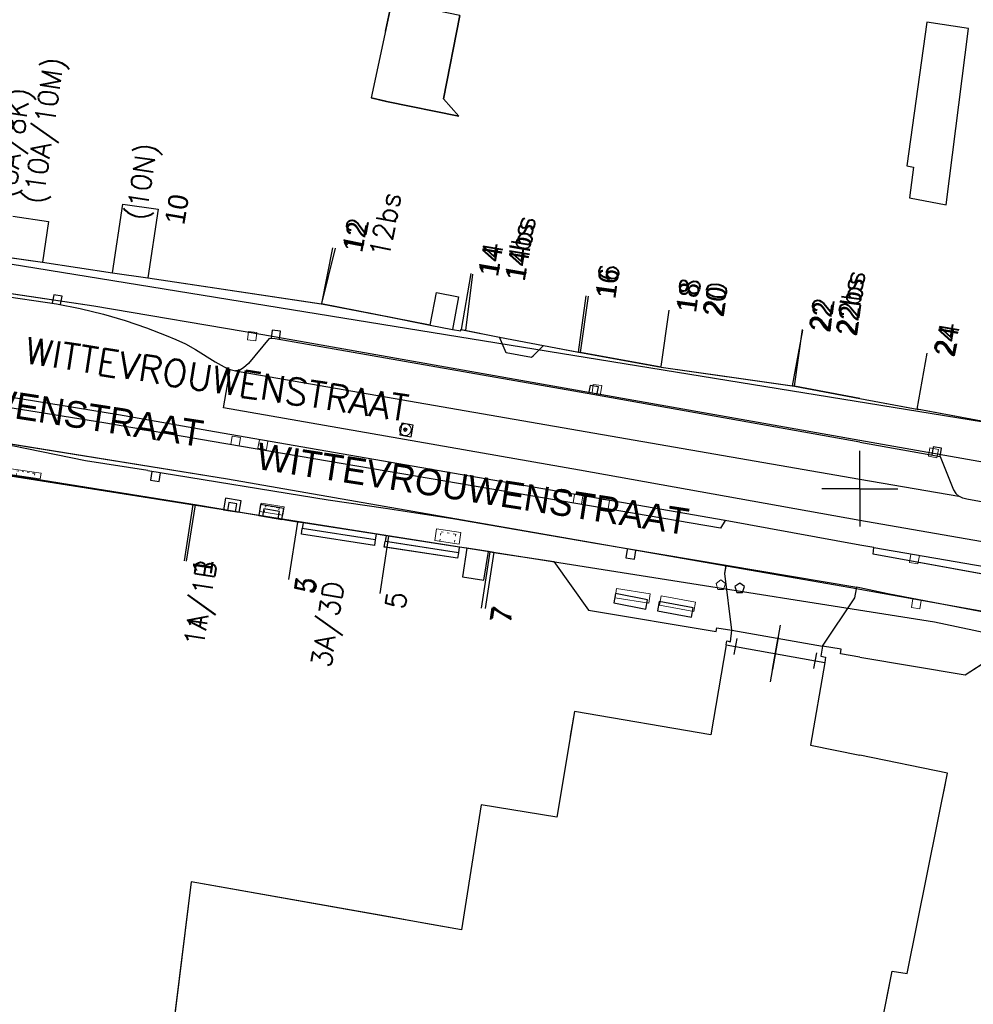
# Model space of a CAD drawing. Header units: millimetres. Extents: x 135944 to 142000, y 454200 to 456692.
# Tile 114 of 153: x 136956 to 137006, y 456323 to 456375. Entities that reach past the tile are written whole.
import ezdxf
from ezdxf.enums import TextEntityAlignment as Align

# ---------------------------------------------------------------- set-up
doc = ezdxf.new("R2010")
doc.units = ezdxf.units.MM
doc.linetypes.add('TotaalGBKN2013X$0$GBKN binnenstad 2009$0$DOT', pattern=[0.25, 0, -0.25])
for name, color, linetype in [('TotaalGBKN2013_Bistad', 251, 'Continuous'), ('TotaalGBKN2013X$0$Contouren', 251, 'Continuous'), ('TotaalGBKN2013X$0$DELETE-LEVEL', 251, 'Continuous'), ('TotaalGBKN2013X$0$GBKN binnenstad 2009$0$OBJECTEN__', 251, 'Continuous'), ('TotaalGBKN2013X$0$GBKN binnenstad 2009$0$OBJECTEN___', 251, 'Continuous'), ('TotaalGBKN2013X$0$GBKN binnenstad 2009$0$OBJECTEN____', 251, 'Continuous'), ('TotaalGBKN2013X$0$GBKN binnenstad 2009$0$VERH_OVERIG INBR', 251, 'Continuous'), ('TotaalGBKN2013X$0$Xref', 251, 'Continuous')]:
    doc.layers.add(name, color=color, linetype=linetype)
doc.styles.add('TotaalGBKN2013X$0$GBKN binnenstad 2009$0$Standard', font='txt')
doc.styles.add('TotaalGBKN2013X$0$GBKN binnenstad 2009$0$TXT', font='txt.shx')
doc.styles.add('TotaalGBKN2013X$0$TXT', font='txt.shx')

# ---------------------------------------------------------------- blocks, each defined once
blk = doc.blocks.new('TotaalGBKN2013X$0$GBKN binnenstad 2009$0$CEL529')
at = {"layer": 'TotaalGBKN2013X$0$GBKN binnenstad 2009$0$VERH_OVERIG INBR', "linetype": 'Continuous', "lineweight": 0}
for p, q in [((0.5, -0.2), (0.5, 0.2)), ((0, -0.1), (0, 0.1)), ((0, 0), (1, 0)), ((1, -0.1), (1, 0.1))]:
    blk.add_line(p, q, dxfattribs=at)
blk = doc.blocks.new('TotaalGBKN2013X$0$GBKN binnenstad 2009$0$CEL532')
at = {"layer": 'TotaalGBKN2013X$0$GBKN binnenstad 2009$0$OBJECTEN___', "linetype": 'Continuous', "lineweight": 0}
blk.add_lwpolyline([(0, -1), (1, -1), (1, 0), (0, 0), (0, -1)], dxfattribs=at)
at = {"layer": 'TotaalGBKN2013X$0$GBKN binnenstad 2009$0$OBJECTEN___', "linetype": 'TotaalGBKN2013X$0$GBKN binnenstad 2009$0$DOT', "lineweight": 0}
blk.add_lwpolyline([(0.2, -1), (0.2, -0.2), (0.8, -0.2), (0.8, -1)], dxfattribs=at)
blk = doc.blocks.new('TotaalGBKN2013X$0$GBKN binnenstad 2009$0$CEL515')
at = {"layer": 'TotaalGBKN2013X$0$GBKN binnenstad 2009$0$OBJECTEN____', "linetype": 'Continuous', "lineweight": 0}
blk.add_lwpolyline([(-1, 0), (0, 0), (0, 0.5), (-1, 0.5), (-1, 0)], dxfattribs=at)
blk = doc.blocks.new('TotaalGBKN2013X$0$GBKN binnenstad 2009$0$W')
at = {"layer": 'TotaalGBKN2013X$0$GBKN binnenstad 2009$0$OBJECTEN__', "linetype": 'Continuous', "lineweight": 0}
blk.add_lwpolyline([(-0.225, 0.225), (-0.225, -0.225), (0.225, -0.225), (0.225, 0.225), (-0.225, 0.225)], dxfattribs=at)
blk = doc.blocks.new('TotaalGBKN2013X$0$GBKN binnenstad 2009$0$X')
at = {"layer": 'TotaalGBKN2013X$0$GBKN binnenstad 2009$0$OBJECTEN__', "linetype": 'Continuous', "lineweight": 0}
blk.add_lwpolyline([(0.225, -0.25), (0.224, 0.2), (-0.225, 0.2), (-0.226, -0.25)], dxfattribs=at)
blk = doc.blocks.new('TotaalGBKN2013X$0$GBKN binnenstad 2009$0$K')
at = {"layer": 'TotaalGBKN2013X$0$GBKN binnenstad 2009$0$OBJECTEN__', "linetype": 'Continuous', "lineweight": 0}
blk.add_lwpolyline([(-0.146, -0.25), (0.147, -0.25), (0.25, 0.069), (0, 0.25), (-0.25, 0.068), (-0.146, -0.25)], dxfattribs=at)
blk = doc.blocks.new('TotaalGBKN2013X$0$GBKN binnenstad 2009$0$V')
at = {"layer": 'TotaalGBKN2013X$0$GBKN binnenstad 2009$0$OBJECTEN__', "linetype": 'Continuous', "lineweight": 0}
for radius in [0.31, 0.095, 0.035, 0.0224]:
    blk.add_circle((0, 0), radius, dxfattribs=at)
blk = doc.blocks.new('TotaalGBKN2013X$0$GBKN binnenstad 2009')
at = {"layer": 'TotaalGBKN2013_Bistad'}
for p, q in [((136975000, 456374107.2), (136975337, 456375665)), ((136978912, 456374932), (136978059, 456370548)), ((137003536, 456374581), (137002477, 456367012)), ((137005719, 456374248), (137003536, 456374581)), ((137005719, 456374248), (137003536, 456374581)), ((137004553, 456364963), (137005719, 456374248)), ((137004553, 456364963), (137005719, 456374248)), ((136975000, 456370420), (136974240, 456370594)), ((136975000, 456370420), (136974240, 456370594)), ((136975061, 456370406), (136975000, 456370420)), ((136978869, 456369627), (136975061, 456370406)), ((136978059, 456370548), (136978869, 456369627)), ((137002477, 456367012), (137002826, 456366942)), ((137002826, 456366942), (137002611, 456365328)), ((136960616, 456361381), (136961156, 456364997)), ((136960616, 456361381), (136961156, 456364997)), ((136961156, 456364997), (136963010, 456364723)), ((136961156, 456364997), (136963010, 456364723)), ((137002611, 456365328), (137004553, 456364963)), ((136963010, 456364723), (136962470, 456361105)), ((136963010, 456364723), (136962470, 456361105)), ((136955358, 456364367), (136957241, 456364089)), ((136955358, 456364367), (136957241, 456364089)), ((136957241, 456364089), (136956919, 456361930)), ((136957241, 456364089), (136956919, 456361930)), ((136971637, 456359755), (136972219, 456362694)), ((136971637, 456359755), (136972360, 456362667)), ((136971637, 456359755), (136972360, 456362667)), ((136955037, 456362209), (136956919, 456361930)), ((136955037, 456362209), (136956919, 456361930)), ((136955084, 456362202), (136956919, 456361930)), ((136956919, 456361930), (136960616, 456361381)), ((136956919, 456361930), (136960616, 456361381)), ((136956919, 456361930), (136960616, 456361381)), ((136943938, 456361773), (136957651, 456359741)), ((136943938, 456361773), (136957651, 456359741)), ((136960616, 456361381), (136962470, 456361105)), ((136960616, 456361381), (136962470, 456361105)), ((136960616, 456361381), (136962470, 456361105)), ((136979004, 456358390), (136979507, 456361348)), ((136979231, 456358338), (136979600, 456361307)), ((136962470, 456361105), (136971605, 456359747)), ((136962470, 456361105), (136971634, 456359743)), ((136962470, 456361105), (136971634, 456359743)), ((136977361, 456358626), (136977686, 456360346)), ((136977686, 456360346), (136978852, 456360119)), ((136957512, 456360224), (136957430, 456359782)), ((136957512, 456360224), (136957430, 456359782)), ((136957955, 456360143), (136957512, 456360224)), ((136957955, 456360143), (136957512, 456360224)), ((136957651, 456359741), (136958902, 456359495)), ((136957651, 456359741), (136958902, 456359495)), ((136957873, 456359700), (136957955, 456360143)), ((136957873, 456359700), (136957955, 456360143)), ((136971634, 456359743), (136975000, 456359086.5)), ((136971634, 456359743), (136975000, 456359086.5)), ((136978852, 456360119), (136978527, 456358398)), ((136985166, 456357191), (136985578, 456360163)), ((136985278, 456357169), (136985690, 456360141)), ((136958902, 456359495), (136960141, 456359191)), ((136958902, 456359495), (136960141, 456359191)), ((136960141, 456359191), (136961284, 456358856)), ((136960141, 456359191), (136961284, 456358856)), ((136989531, 456356438), (136989943, 456359410)), ((136989531, 456356438), (136989943, 456359410)), ((136961284, 456358856), (136962411, 456358471)), ((136961284, 456358856), (136962411, 456358471)), ((136975000, 456359086.5), (136977361, 456358626)), ((136962411, 456358471), (136963443, 456358080)), ((136962411, 456358471), (136963443, 456358080)), ((136969025, 456358362), (136968972, 456357915)), ((136969025, 456358362), (136968972, 456357915)), ((136969472, 456358309), (136969025, 456358362)), ((136969472, 456358309), (136969025, 456358362)), ((136969419, 456357862), (136969472, 456358309)), ((136969419, 456357862), (136969472, 456358309)), ((136977361, 456358626), (136978527, 456358398)), ((136977361, 456358626), (136978527, 456358398)), ((136978527, 456358398), (136978965, 456358313)), ((136978965, 456358313), (136978970, 456358388)), ((136978970, 456358388), (136979002, 456358382)), ((136979002, 456358382), (136981015, 456357993)), ((136979231, 456358338), (136981015, 456357993)), ((136996452, 456355427), (136996992, 456358352)), ((136996558, 456355412), (136996970, 456358384)), ((136963443, 456358080), (136963952, 456357866)), ((136963443, 456358080), (136963952, 456357866)), ((136963952, 456357866), (136964451, 456357631)), ((136963952, 456357866), (136964451, 456357631)), ((136964451, 456357631), (136964988, 456357342)), ((136964451, 456357631), (136964988, 456357342)), ((136968871, 456357911), (136967771, 456356601)), ((136968871, 456357911), (136967771, 456356601)), ((136969191, 456357891), (136968871, 456357911)), ((136969191, 456357891), (136968871, 456357911)), ((136975000, 456356873.6), (136969191, 456357891)), ((136975000, 456356873.6), (136969191, 456357891)), ((136981015, 456357993), (136983323, 456357547)), ((136981364, 456357163), (136981015, 456357993)), ((136981015, 456357993), (136983323, 456357547)), ((136964988, 456357342), (136966020, 456356691)), ((136964988, 456357342), (136966020, 456356691)), ((136982690, 456356906), (136981364, 456357163)), ((136983323, 456357547), (136982690, 456356906)), ((136983323, 456357547), (136985166, 456357191)), ((136983323, 456357547), (136985278, 456357169)), ((136985278, 456357169), (136989526, 456356413)), ((137003015, 456354187), (137003540, 456357141)), ((137003015, 456354187), (137003540, 456357141)), ((136966020, 456356691), (136966653, 456356336)), ((136966020, 456356691), (136966653, 456356336)), ((136967771, 456356601), (136967517, 456356377)), ((136967771, 456356601), (136967517, 456356377)), ((136985921, 456354961), (136975000, 456356873.6)), ((136966455, 456354259), (136966809, 456356282)), ((136966455, 456354259), (136966809, 456356282)), ((136966653, 456356336), (136966809, 456356282)), ((136966653, 456356336), (136966809, 456356282)), ((136966809, 456356282), (136967096, 456356215)), ((136966809, 456356282), (136967096, 456356215)), ((136967211, 456356231), (136967096, 456356215)), ((136967211, 456356231), (136967096, 456356215)), ((136967096, 456356215), (136975000, 456354844.8)), ((136967096, 456356215), (136975000, 456354844.8)), ((136967372, 456356287), (136967211, 456356231)), ((136967372, 456356287), (136967211, 456356231)), ((136967517, 456356377), (136967372, 456356287)), ((136967517, 456356377), (136967372, 456356287)), ((136989526, 456356413), (136992884, 456355935)), ((136989526, 456356413), (136996558, 456355412)), ((136992884, 456355935), (136996452, 456355427)), ((136985779, 456355443), (136985701, 456355000)), ((136985779, 456355443), (136985701, 456355000)), ((136986222, 456355365), (136985779, 456355443)), ((136986222, 456355365), (136985779, 456355443)), ((136986144, 456354922), (136986222, 456355365)), ((136986144, 456354922), (136986222, 456355365)), ((136996558, 456355412), (137000000, 456354762)), ((136996558, 456355412), (137000000, 456354762)), ((136975000, 456354844.8), (137000000, 456350511)), ((136975000, 456354844.8), (137000000, 456350511)), ((137000000, 456352447), (136985921, 456354961)), ((137000000, 456352447), (136985921, 456354961)), ((137000000, 456354762), (137003103, 456354182)), ((137000000, 456354762), (137003016, 456354193)), ((137000000, 456354762), (137003016, 456354193)), ((136959191, 456351461), (136944611, 456354461)), ((136959191, 456351461), (136944611, 456354461)), ((136975000, 456352762.3), (136966455, 456354259)), ((136975000, 456352762.3), (136966455, 456354259)), ((137009234, 456353037), (137003016, 456354193)), ((137009234, 456353037), (137003016, 456354193)), ((136975852, 456353446), (136975747, 456352835)), ((136975852, 456353446), (136975747, 456352835)), ((136976463, 456353341), (136975852, 456353446)), ((136976463, 456353341), (136975852, 456353446)), ((136976358, 456352730), (136976463, 456353341)), ((136976358, 456352730), (136976463, 456353341)), ((136985216, 456350973), (136975000, 456352762.3)), ((136985216, 456350973), (136975000, 456352762.3)), ((136975747, 456352835), (136976358, 456352730)), ((136975747, 456352835), (136976358, 456352730)), ((137000000, 456352562), (137007905, 456351164)), ((137000000, 456352447), (137004233, 456351691)), ((137000000, 456352447), (137004233, 456351691)), ((137000000, 456350000), (137000000, 456352000)), ((137000000, 456350000), (137000000, 456352000)), ((137000000, 456350000), (137000000, 456352000)), ((137000000, 456350000), (137000000, 456352000)), ((137000001, 456350000), (137000001, 456352000)), ((137000001, 456350000), (137000001, 456352000)), ((137003869, 456352215), (137003789, 456351772)), ((137003869, 456352215), (137003789, 456351772)), ((137004312, 456352135), (137003869, 456352215)), ((137004312, 456352135), (137003869, 456352215)), ((137004232, 456351692), (137004312, 456352135)), ((137004232, 456351692), (137004312, 456352135)), ((136962471, 456350951), (136959191, 456351461)), ((136962471, 456350951), (136959191, 456351461)), ((137004233, 456351691), (137004936, 456349936)), ((137004233, 456351691), (137004936, 456349936)), ((136951976, 456351231), (136964961, 456349145)), ((136951976, 456351231), (136964961, 456349145)), ((136962471, 456350951), (136971986, 456349421)), ((136962471, 456350951), (136971986, 456349421)), ((136962691, 456350900), (136962620, 456350456)), ((136962691, 456350900), (136962620, 456350456)), ((137000000, 456348333), (136985216, 456350973)), ((137000000, 456348333), (136985216, 456350973)), ((136962620, 456350456), (136963065, 456350385)), ((136962620, 456350456), (136963065, 456350385)), ((136963065, 456350385), (136963135, 456350830)), ((136963065, 456350385), (136963135, 456350830)), ((137000000, 456350511), (137005222, 456349606)), ((137000000, 456350511), (137005222, 456349606)), ((137000000, 456350000), (136998001, 456350000)), ((137000001, 456350000), (136998001, 456350000)), ((137000001, 456350000), (136998001, 456350000)), ((137000000, 456350000), (137000000, 456348000)), ((137000000, 456350000), (137002000, 456350000)), ((137000000, 456350000), (137000000, 456348000)), ((137000000, 456350000), (137000000, 456348000)), ((137000000, 456350000), (137002000, 456350000)), ((137000000, 456350000), (137000000, 456348000)), ((137000000, 456350000), (137002000, 456350000)), ((137000001, 456350000), (137000001, 456348000)), ((137000001, 456350000), (137000001, 456348000)), ((137004936, 456349936), (137005059, 456349754)), ((137004936, 456349936), (137005059, 456349754)), ((136971986, 456349421), (136975000, 456348968.6)), ((136971986, 456349421), (136975000, 456348968.6)), ((137005059, 456349754), (137005222, 456349606)), ((137005059, 456349754), (137005222, 456349606)), ((137005434, 456349493), (137005222, 456349606)), ((137005434, 456349493), (137005222, 456349606)), ((137005641, 456349441), (137005434, 456349493)), ((137005641, 456349441), (137005434, 456349493)), ((137009138, 456348826), (137005641, 456349441)), ((137009138, 456348826), (137005641, 456349441)), ((136964845, 456349164), (136964385, 456346200)), ((136964961, 456349145), (136964501, 456346181)), ((136964961, 456349145), (136964501, 456346181)), ((136970363, 456348243), (136964845, 456349164)), ((136970363, 456348243), (136964961, 456349145)), ((136970363, 456348243), (136964961, 456349145)), ((136966737, 456349276), (136966667, 456348860)), ((136966737, 456349276), (136966667, 456348860)), ((136967159, 456349206), (136966737, 456349276)), ((136967159, 456349206), (136966737, 456349276)), ((136967089, 456348790), (136967159, 456349206)), ((136967089, 456348790), (136967159, 456349206)), ((136968579, 456348938), (136968514, 456348550)), ((136968579, 456348938), (136968514, 456348550)), ((136969407, 456348800), (136968579, 456348938)), ((136969407, 456348800), (136968579, 456348938)), ((136975000, 456348968.6), (136978648, 456348421)), ((136975000, 456348968.6), (136978648, 456348421)), ((136969342, 456348412), (136969407, 456348800)), ((136969342, 456348412), (136969407, 456348800)), ((136978648, 456348421), (136986074, 456347126)), ((136978648, 456348421), (136986074, 456347126)), ((137000000, 456347032), (136992897, 456348326)), ((137065508, 456336842), (137000000, 456348333)), ((136970363, 456348243), (136969894, 456345220)), ((136970363, 456348243), (136969894, 456345220)), ((136970363, 456348243), (136969894, 456345220)), ((136970659, 456348197), (136970363, 456348243)), ((136970659, 456348197), (136970363, 456348243)), ((136970659, 456348197), (136970363, 456348243)), ((136970568, 456347604), (136970614, 456347901)), ((136970568, 456347604), (136970614, 456347901)), ((136970659, 456348197), (136970614, 456347901)), ((136970659, 456348197), (136970614, 456347901)), ((136970659, 456348197), (136970614, 456347901)), ((136974461, 456347305), (136970614, 456347901)), ((136974461, 456347305), (136970614, 456347901)), ((136974461, 456347305), (136970614, 456347901)), ((136974507, 456347603), (136970659, 456348197)), ((136974507, 456347603), (136970659, 456348197)), ((136974507, 456347603), (136970659, 456348197)), ((136974415, 456347008), (136970568, 456347604)), ((136974415, 456347008), (136970568, 456347604)), ((136974461, 456347305), (136974415, 456347008)), ((136974461, 456347305), (136974415, 456347008)), ((136974507, 456347603), (136974461, 456347305)), ((136974507, 456347603), (136974461, 456347305)), ((136974507, 456347603), (136974461, 456347305)), ((136975029, 456347522), (136974507, 456347603)), ((136975029, 456347522), (136974507, 456347603)), ((136975029, 456347522), (136974507, 456347603)), ((136975162, 456347502), (136974693, 456344479)), ((136975029, 456347522), (136974980, 456347226)), ((136975029, 456347522), (136974980, 456347226)), ((136975029, 456347522), (136975000, 456347526.5)), ((136975029, 456347522), (136975000, 456347526.5)), ((136975029, 456347522), (136975000, 456347346.8)), ((136975029, 456347522), (136975000, 456347346.8)), ((136975162, 456347501), (136975029, 456347522)), ((136978890, 456346926), (136975029, 456347522)), ((136978890, 456346926), (136975029, 456347522)), ((136978890, 456346926), (136975162, 456347501)), ((136974938, 456346928), (136974980, 456347226)), ((136975000, 456346918.4), (136974938, 456346928)), ((136975119, 456347204), (136974980, 456347226)), ((136978844, 456346628), (136975000, 456347222.9)), ((136978844, 456346628), (136975000, 456347222.9)), ((136978798, 456346331), (136975000, 456346918.4)), ((136978798, 456346331), (136975000, 456346918.4)), ((136978844, 456346628), (136975119, 456347204)), ((136978890, 456346926), (136978844, 456346628)), ((136978890, 456346926), (136978844, 456346628)), ((136978890, 456346926), (136978844, 456346628)), ((136979291, 456346864), (136978890, 456346926)), ((136979291, 456346864), (136978890, 456346926)), ((136979291, 456346864), (136978890, 456346926)), ((136979291, 456346864), (136979059, 456345361)), ((136979291, 456346864), (136979059, 456345361)), ((136980422, 456346690), (136979291, 456346864)), ((136980422, 456346690), (136979291, 456346864)), ((136980422, 456346690), (136979291, 456346864)), ((136986074, 456347126), (136992963, 456345964)), ((136986074, 456347126), (136992963, 456345964)), ((136987744, 456346805), (136987673, 456346361)), ((136987744, 456346805), (136987673, 456346361)), ((136988118, 456346290), (136988188, 456346735)), ((136988118, 456346290), (136988188, 456346735)), ((137000745, 456346896), (137000000, 456347032)), ((137000745, 456346896), (137011512, 456345042)), ((136978844, 456346628), (136978798, 456346331)), ((136978844, 456346628), (136978798, 456346331)), ((136980504, 456346677), (136980044, 456343713)), ((136980188, 456345178), (136980422, 456346690)), ((136980188, 456345178), (136980422, 456346690)), ((136980715, 456346652), (136980255, 456343688)), ((136980715, 456346652), (136980255, 456343688)), ((136980504, 456346677), (136980422, 456346690)), ((136980714, 456346645), (136980422, 456346690)), ((136980714, 456346645), (136980422, 456346690)), ((136980714, 456346645), (136983868, 456346158)), ((136980714, 456346645), (136983868, 456346158)), ((136987673, 456346361), (136988118, 456346290)), ((136987673, 456346361), (136988118, 456346290)), ((136983868, 456346158), (136985691, 456343603)), ((136983868, 456346158), (136985691, 456343603)), ((136992878, 456345531), (136992963, 456345964)), ((136992878, 456345531), (136992963, 456345964)), ((136999822, 456344726), (136992955, 456345921)), ((136992963, 456345964), (136999836, 456344804)), ((136992963, 456345964), (136999836, 456344804)), ((136979059, 456345361), (136980188, 456345178)), ((136979059, 456345361), (136980188, 456345178)), ((136993254, 456342549), (136992878, 456345531)), ((136993254, 456342549), (136992878, 456345531)), ((136993666, 456345026), (136993416, 456344844)), ((136993666, 456345026), (136993416, 456344844)), ((136993416, 456344844), (136993520, 456344526)), ((136993416, 456344844), (136993520, 456344526)), ((136993916, 456344844), (136993666, 456345026)), ((136993916, 456344844), (136993666, 456345026)), ((136993813, 456344526), (136993916, 456344844)), ((136993813, 456344526), (136993916, 456344844)), ((136999738, 456344246), (136999836, 456344804)), ((136999738, 456344246), (136999836, 456344804)), ((137000000, 456344695), (136999822, 456344726)), ((137000000, 456344770), (136999836, 456344804)), ((137000000, 456344770), (136999836, 456344804)), ((137001477, 456344462), (137000000, 456344770)), ((137001477, 456344462), (137000000, 456344770)), ((137026504, 456339907), (137000000, 456344694)), ((136987121, 456344471), (136987028, 456343980)), ((136987121, 456344471), (136987028, 456343980)), ((136988811, 456344151), (136987121, 456344471)), ((136988811, 456344151), (136987121, 456344471)), ((136988718, 456343660), (136988811, 456344151)), ((136988718, 456343660), (136988811, 456344151)), ((136993520, 456344526), (136993813, 456344526)), ((136993520, 456344526), (136993813, 456344526)), ((136998038, 456341696), (136999738, 456344246)), ((136998038, 456341696), (136999738, 456344246)), ((137036652, 456337690), (137001477, 456344462)), ((137036652, 456337690), (137001477, 456344462)), ((136987028, 456343980), (136988718, 456343660)), ((136987028, 456343980), (136988718, 456343660)), ((136989421, 456344051), (136989331, 456343559)), ((136989421, 456344051), (136989331, 456343559)), ((136991221, 456343721), (136989421, 456344051)), ((136991221, 456343721), (136989421, 456344051)), ((136991131, 456343229), (136991221, 456343721)), ((136991131, 456343229), (136991221, 456343721)), ((136985691, 456343603), (136992429, 456342469)), ((136985691, 456343603), (136992429, 456342469)), ((136989331, 456343559), (136991131, 456343229)), ((136989331, 456343559), (136991131, 456343229)), ((136992429, 456342469), (136992467, 456342669)), ((136992429, 456342469), (136992467, 456342669)), ((136992467, 456342669), (136993254, 456342549)), ((136992467, 456342669), (136993254, 456342549)), ((136995290, 456339817), (136995820, 456342803)), ((136995290, 456339817), (136995820, 456342803)), ((136993175, 456341934), (136993254, 456342549)), ((136993175, 456341934), (136993254, 456342549)), ((136993254, 456342549), (136998038, 456341696)), ((136993254, 456342549), (136998038, 456341696)), ((136993254, 456342549), (136998038, 456341696)), ((136992960, 456341770), (136992146, 456337032)), ((136992960, 456341770), (136992146, 456337032)), ((136992960, 456341770), (136992998, 456341982)), ((136992960, 456341770), (136992998, 456341982)), ((136992960, 456341770), (136998150, 456340850)), ((136992998, 456341982), (136993175, 456341934)), ((136992998, 456341982), (136993175, 456341934)), ((136993452, 456341683), (136997658, 456340937)), ((136993452, 456341683), (136997658, 456340937)), ((136998038, 456341696), (136997937, 456341176)), ((136998038, 456341696), (136997937, 456341176)), ((136999008, 456341551), (136998038, 456341696)), ((136999008, 456341551), (136998038, 456341696)), ((136998976, 456341296), (136999008, 456341551)), ((136998976, 456341296), (136999008, 456341551)), ((137005555, 456340187), (137008186, 456341896)), ((137005555, 456340187), (137008186, 456341896)), ((136997937, 456341176), (136998196, 456341120)), ((136997937, 456341176), (136998196, 456341120)), ((136998196, 456341120), (136998150, 456340850)), ((136998196, 456341120), (136998150, 456340850)), ((137000000, 456341123), (136998976, 456341296)), ((137000000, 456341123), (136998976, 456341296)), ((137000000, 456341123), (137005555, 456340187)), ((137000000, 456341123), (137005555, 456340187)), ((136998150, 456340850), (136997402, 456336492)), ((136998150, 456340850), (136997402, 456336492)), ((136984956, 456338252), (136984027, 456332687)), ((136984956, 456338252), (136984027, 456332687)), ((136992146, 456337032), (136984956, 456338252)), ((136992146, 456337032), (136984956, 456338252)), ((136997402, 456336492), (137000000, 456335960)), ((136997402, 456336492), (137000000, 456335960)), ((137004624, 456335014), (137000000, 456335960)), ((137004624, 456335014), (137000000, 456335960)), ((137002489, 456324460), (137004624, 456335014)), ((137002489, 456324460), (137004624, 456335014)), ((136980037, 456333341), (136978998, 456326762)), ((136980037, 456333341), (136978998, 456326762)), ((136984027, 456332687), (136980037, 456333341)), ((136984027, 456332687), (136980037, 456333341)), ((136964753, 456329276), (136963770, 456321317)), ((136964753, 456329276), (136963770, 456321317)), ((136975000, 456327467.5), (136964753, 456329276)), ((136975000, 456327467.5), (136964753, 456329276)), ((136977116, 456327094), (136975000, 456327467.5)), ((136977116, 456327094), (136975000, 456327467.5)), ((136978998, 456326762), (136977116, 456327094)), ((136978998, 456326762), (136977116, 456327094)), ((137000000, 456316002), (137001695, 456324580)), ((137000000, 456316002), (137001695, 456324580)), ((137001695, 456324580), (137002489, 456324460)), ((137001695, 456324580), (137002489, 456324460))]:
    blk.add_line(p, q, dxfattribs=at)
for points in [[(136974240, 456370594), (136975061, 456370406), (136978869, 456369627), (136978059, 456370548), (136978912, 456374932), (136975337, 456375665), (136974240, 456370594)], [(137003536, 456374581), (137002477, 456367012), (137002826, 456366942), (137002611, 456365328), (137004553, 456364963)], [(137010431, 456363992), (137009234, 456353037), (137003103, 456354182)], [(136937555, 456360646), (136941030, 456360123), (136941255, 456360151), (136941457, 456360254), (136941610, 456360421), (136941697, 456360630), (136941710, 456360822), (136941872, 456361929), (136950687, 456360979), (136959622, 456359637), (136968530, 456358127), (137000000, 456352562)], [(136977361, 456358626), (136977686, 456360346), (136978852, 456360119), (136978527, 456358398)], [(136977361, 456358626), (136971634, 456359743), (136971605, 456359747)], [(136978527, 456358398), (136978965, 456358313), (136978970, 456358388), (136979231, 456358338)], [(136983323, 456357547), (136982690, 456356906), (136981364, 456357163), (136981015, 456357993)], [(136989526, 456356413), (136985278, 456357169), (136985166, 456357191)], [(136992897, 456348326), (136965988, 456352992), (136960925, 456353897), (136955848, 456354724), (136950759, 456355471), (136945660, 456356139), (136940550, 456356728), (136937410, 456357050), (136937393, 456356585)], [(136992897, 456348326), (136992658, 456347920), (136965867, 456352496), (136960150, 456353477), (136954420, 456354379), (136948678, 456355202), (136942925, 456355946), (136937393, 456356585)], [(137000000, 456354762), (136996558, 456355412), (136996452, 456355427)], [(136992955, 456345921), (136966666, 456350498), (136953382, 456352641), (136940041, 456354389), (136934772, 456355029), (136934470, 456353664)], [(136964845, 456349164), (136951976, 456351231), (136946455, 456352087), (136937110, 456353501)], [(136974461, 456347305), (136974415, 456347008), (136970568, 456347604), (136970614, 456347901)], [(136975076, 456346907), (136974938, 456346928), (136974980, 456347226)], [(136978844, 456346628), (136978798, 456346331), (136975076, 456346907)], [(136979291, 456346864), (136979059, 456345361), (136980188, 456345178), (136980422, 456346690)], [(137011512, 456345042), (137011383, 456344595), (137000704, 456346550), (137000745, 456346896)], [(136980504, 456346677), (136983868, 456346158), (136985691, 456343603), (136992429, 456342469), (136992467, 456342669), (136993254, 456342549)], [(136993254, 456342549), (136992878, 456345531), (136992955, 456345921)], [(136998038, 456341696), (136999738, 456344246), (136999822, 456344726)], [(136992960, 456341770), (136992998, 456341982), (136993175, 456341934), (136993254, 456342549)], [(136992960, 456341770), (136992146, 456337032), (136984956, 456338252), (136984027, 456332687), (136980037, 456333341)], [(136998038, 456341696), (136997937, 456341176), (136998196, 456341120), (136998150, 456340850)], [(137000000, 456341123), (136998976, 456341296), (136999008, 456341551), (136998038, 456341696)], [(137000000, 456341123), (137005555, 456340187), (137008186, 456341896), (137015068, 456340609), (137015212, 456340579)], [(136998150, 456340850), (136997402, 456336492), (137000000, 456335960)], [(137000000, 456316002), (137001695, 456324580), (137002489, 456324460), (137004624, 456335014), (137000000, 456335960)], [(136980037, 456333341), (136978998, 456326762), (136964753, 456329276), (136963770, 456321317), (136963618, 456320160)]]:
    blk.add_lwpolyline(points, dxfattribs=at)
for points in [[(136966469, 456348892), (136967285, 456348756), (136967387, 456349369), (136966571, 456349505)], [(136966469, 456348892), (136967285, 456348756), (136967387, 456349369), (136966571, 456349505)], [(136968316, 456348583), (136969538, 456348378), (136969636, 456348963), (136968414, 456349168)], [(136968316, 456348583), (136969538, 456348378), (136969636, 456348963), (136968414, 456349168)]]:
    blk.add_3dface(points, dxfattribs=at)
at = {"layer": 'TotaalGBKN2013_Bistad', "zscale": 1000}
for name, p, xscale, yscale, rotation in [('TotaalGBKN2013X$0$GBKN binnenstad 2009$0$W', (136967976, 456358042), 999.9984200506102, 999.9984200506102, 353.4876810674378), ('TotaalGBKN2013X$0$GBKN binnenstad 2009$0$X', (136986148, 456355271), 1000.000622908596, 1000.000622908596, 352.4492047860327), ('TotaalGBKN2013X$0$GBKN binnenstad 2009$0$X', (136967108, 456352539), 999.999436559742, 999.999436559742, 350.8243639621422), ('TotaalGBKN2013X$0$GBKN binnenstad 2009$0$X', (136968532, 456352297), 1000.000195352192, 1000.000195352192, 170.1602389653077), ('TotaalGBKN2013X$0$GBKN binnenstad 2009$0$W', (137003877, 456351889), 999.9998735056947, 999.9998735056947, 349.4372333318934), ('TotaalGBKN2013X$0$GBKN binnenstad 2009$0$CEL532', (136955262, 456351052), 1601.746751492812, 306.5884547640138, 351.7081792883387), ('TotaalGBKN2013X$0$GBKN binnenstad 2009$0$X', (136985136, 456349417), 999.9992028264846, 999.9992028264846, 170.3784129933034), ('TotaalGBKN2013X$0$GBKN binnenstad 2009$0$X', (136986556, 456349217), 1000.00180838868, 1000.00180838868, 351.2044443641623), ('TotaalGBKN2013X$0$GBKN binnenstad 2009$0$CEL532', (136968440, 456349231), 1231.066845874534, 444.7527539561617, 351.0273413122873), ('TotaalGBKN2013X$0$GBKN binnenstad 2009$0$CEL532', (136977696, 456347883), 1291.268556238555, 616.4315652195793, 351.1797934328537), ('TotaalGBKN2013X$0$GBKN binnenstad 2009$0$X', (137002874, 456346274), 1000.001221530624, 1000.001221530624, 170.8522164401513), ('TotaalGBKN2013X$0$GBKN binnenstad 2009$0$CEL515', (136988880, 456343973), 1799.223880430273, 999.998736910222, 351.4014530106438), ('TotaalGBKN2013X$0$GBKN binnenstad 2009$0$CEL515', (136991252, 456343533), 1831.705535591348, 1000.000592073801, 349.8435336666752), ('TotaalGBKN2013X$0$GBKN binnenstad 2009$0$X', (137002972, 456343904), 999.9984950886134, 999.9984950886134, 169.9231963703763), ('TotaalGBKN2013X$0$GBKN binnenstad 2009$0$CEL529', (136993452, 456341683), 4270.898500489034, 4270.898500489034, 349.9479394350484)]:
    blk.add_blockref(name, p, dxfattribs=dict(at, xscale=xscale, yscale=yscale, rotation=rotation))
at = {"layer": 'TotaalGBKN2013_Bistad', "xscale": 1000, "yscale": 1000, "zscale": 1000}
for name, p in [('TotaalGBKN2013X$0$GBKN binnenstad 2009$0$V', (136976044, 456353112)), ('TotaalGBKN2013X$0$GBKN binnenstad 2009$0$K', (136992669, 456344942))]:
    blk.add_blockref(name, p, dxfattribs=at)
at = {"layer": 'TotaalGBKN2013_Bistad'}
for s, rotation, style, p in [('(10A/10M)', 81.7008, 'TotaalGBKN2013X$0$GBKN binnenstad 2009$0$TXT', (136956412.5, 456365037.1)), ('(8A/8K)', 81.7008, 'TotaalGBKN2013X$0$GBKN binnenstad 2009$0$TXT', (136954928.5, 456365365.1)), ('(10N)', 81.7008, 'TotaalGBKN2013X$0$GBKN binnenstad 2009$0$TXT', (136961847.5, 456364181.1)), ('10', 80.3322, 'TotaalGBKN2013X$0$GBKN binnenstad 2009$0$Standard', (136963869.5, 456363951.5)), ('10', 80.3322, 'TotaalGBKN2013X$0$GBKN binnenstad 2009$0$Standard', (136963869.5, 456363951.5)), ('12bs', 79.055, 'TotaalGBKN2013X$0$GBKN binnenstad 2009$0$TXT', (136974651.6, 456362226.1)), ('12', 79.055, 'TotaalGBKN2013X$0$GBKN binnenstad 2009$0$TXT', (136973247.6, 456362501.1)), ('12', 79.055, 'TotaalGBKN2013X$0$GBKN binnenstad 2009$0$Standard', (136973247.6, 456362501.1)), ('12', 79.055, 'TotaalGBKN2013X$0$GBKN binnenstad 2009$0$Standard', (136973247.6, 456362501.1)), ('14bs', 80.3665, 'TotaalGBKN2013X$0$GBKN binnenstad 2009$0$TXT', (136981812.4, 456360978.2)), ('14bs', 80.3665, 'TotaalGBKN2013X$0$GBKN binnenstad 2009$0$Standard', (136981812.4, 456360978.2)), ('14', 80.3665, 'TotaalGBKN2013X$0$GBKN binnenstad 2009$0$TXT', (136980402.4, 456361216.2)), ('14', 80.3665, 'TotaalGBKN2013X$0$GBKN binnenstad 2009$0$Standard', (136980402.4, 456361216.2)), ('16', 82.1193, 'TotaalGBKN2013X$0$GBKN binnenstad 2009$0$TXT', (136986587, 456360035.3)), ('16', 82.1193, 'TotaalGBKN2013X$0$GBKN binnenstad 2009$0$Standard', (136986587, 456360035.3)), ('18', 82.1193, 'TotaalGBKN2013X$0$GBKN binnenstad 2009$0$TXT', (136990841, 456359307.3)), ('18', 82.1193, 'TotaalGBKN2013X$0$GBKN binnenstad 2009$0$Standard', (136990841, 456359307.3)), ('22bs', 82.1193, 'TotaalGBKN2013X$0$GBKN binnenstad 2009$0$TXT', (136999284, 456358083.3)), ('22bs', 82.1193, 'TotaalGBKN2013X$0$GBKN binnenstad 2009$0$Standard', (136999284, 456358083.3)), ('20', 82.1193, 'TotaalGBKN2013X$0$GBKN binnenstad 2009$0$TXT', (136992264, 456359090.3)), ('20', 82.1193, 'TotaalGBKN2013X$0$GBKN binnenstad 2009$0$Standard', (136992264, 456359090.3)), ('22', 82.1193, 'TotaalGBKN2013X$0$GBKN binnenstad 2009$0$TXT', (136997869, 456358281.3)), ('22', 82.1193, 'TotaalGBKN2013X$0$GBKN binnenstad 2009$0$Standard', (136997869, 456358281.3)), ('24', 79.9342, 'TotaalGBKN2013X$0$GBKN binnenstad 2009$0$TXT', (137004432.1, 456356996.1)), ('24', 79.9342, 'TotaalGBKN2013X$0$GBKN binnenstad 2009$0$Standard', (137004432.1, 456356996.1))]:
    blk.add_text(s, height=1054, rotation=rotation, dxfattribs=dict(at, style=style)).set_placement(p, align=Align.MIDDLE_LEFT)
for height, style, p in [(1399.98, 'TotaalGBKN2013X$0$GBKN binnenstad 2009$0$TXT', (136955919, 456356622)), (1400, 'TotaalGBKN2013X$0$GBKN binnenstad 2009$0$Standard', (136942553, 456355693)), (1400, 'TotaalGBKN2013X$0$GBKN binnenstad 2009$0$Standard', (136968135.5, 456351052.4))]:
    blk.add_text('WITTEVROUWENSTRAAT', height=height, rotation=351.23721, dxfattribs=dict(at, style=style)).set_placement(p)
for s, style, p in [('1A/1B', 'TotaalGBKN2013X$0$GBKN binnenstad 2009$0$TXT', (136965586.4, 456346214)), ('1', 'TotaalGBKN2013X$0$GBKN binnenstad 2009$0$Standard', (136965432.8, 456346282.4)), ('1', 'TotaalGBKN2013X$0$GBKN binnenstad 2009$0$Standard', (136965432.8, 456346282.4)), ('5', 'TotaalGBKN2013X$0$GBKN binnenstad 2009$0$Standard', (136970823.8, 456345309.9)), ('5', 'TotaalGBKN2013X$0$GBKN binnenstad 2009$0$Standard', (136970823.8, 456345309.9)), ('3', 'TotaalGBKN2013X$0$GBKN binnenstad 2009$0$TXT', (136970860.9, 456345350.5)), ('3A/3D', 'TotaalGBKN2013X$0$GBKN binnenstad 2009$0$TXT', (136972291.8, 456345115.1)), ('5', 'TotaalGBKN2013X$0$GBKN binnenstad 2009$0$TXT', (136975622.8, 456344568.9)), ('7', 'TotaalGBKN2013X$0$GBKN binnenstad 2009$0$TXT', (136981184.5, 456343782)), ('7', 'TotaalGBKN2013X$0$GBKN binnenstad 2009$0$Standard', (136981184.5, 456343782)), ('7', 'TotaalGBKN2013X$0$GBKN binnenstad 2009$0$Standard', (136981184.5, 456343782))]:
    blk.add_text(s, height=1054, rotation=81.1663, dxfattribs=dict(at, style=style)).set_placement(p, align=Align.MIDDLE_RIGHT)

msp = doc.modelspace()

# ---------------------------------------------------------------- linework, layer by layer
at = {"layer": 'TotaalGBKN2013X$0$Contouren'}
for p, q in [((136936.763, 456364.841), (137007.608, 456353.343)), ((136940.039, 456353.082), (137003.926, 456342.989)), ((137003.926, 456342.989), (137033.217, 456336.788))]:
    msp.add_line(p, q, dxfattribs=at)
at = {"layer": 'TotaalGBKN2013X$0$DELETE-LEVEL'}
for p, q in [((136950.687, 456360.979), (136959.622, 456359.637)), ((136959.622, 456359.637), (136968.53, 456358.127)), ((136968.53, 456358.127), (137000, 456352.562)), ((136981.364, 456357.163), (136981.336, 456357.23)), ((136982.69, 456356.906), (136981.364, 456357.163)), ((136982.776, 456356.993), (136982.69, 456356.906)), ((136955.848, 456354.724), (136950.759, 456355.471)), ((136960.925, 456353.897), (136955.848, 456354.724)), ((136960.15, 456353.477), (136954.42, 456354.379)), ((136965.988, 456352.992), (136960.925, 456353.897)), ((136965.867, 456352.496), (136960.15, 456353.477)), ((136992.897, 456348.326), (136965.988, 456352.992)), ((136966.666, 456350.498), (136953.382, 456352.641)), ((136992.658, 456347.92), (136965.867, 456352.496)), ((137000, 456352.562), (137007.905, 456351.164)), ((136964.845, 456349.164), (136951.976, 456351.231)), ((136992.955, 456345.921), (136966.666, 456350.498)), ((136964.845, 456349.164), (136964.385, 456346.2)), ((136970.363, 456348.243), (136964.845, 456349.164)), ((136992.897, 456348.326), (136992.658, 456347.92)), ((137000, 456347.032), (136992.897, 456348.326)), ((136970.363, 456348.243), (136969.894, 456345.22)), ((136970.659, 456348.197), (136970.363, 456348.243)), ((136970.568, 456347.604), (136970.614, 456347.901)), ((136970.659, 456348.197), (136970.614, 456347.901)), ((136974.461, 456347.305), (136970.614, 456347.901)), ((136974.507, 456347.603), (136970.659, 456348.197)), ((136974.415, 456347.008), (136970.568, 456347.604)), ((136974.461, 456347.305), (136974.415, 456347.008)), ((136974.507, 456347.603), (136974.461, 456347.305)), ((136975.029, 456347.522), (136974.507, 456347.603)), ((136975.162, 456347.502), (136974.693, 456344.479)), ((136975.029, 456347.522), (136974.98, 456347.226)), ((136975.162, 456347.501), (136975.029, 456347.522)), ((136978.89, 456346.926), (136975.162, 456347.501)), ((136974.938, 456346.928), (136974.98, 456347.226)), ((136975.076, 456346.907), (136974.938, 456346.928)), ((136975.119, 456347.204), (136974.98, 456347.226)), ((136978.798, 456346.331), (136975.076, 456346.907)), ((136978.844, 456346.628), (136975.119, 456347.204)), ((136978.89, 456346.926), (136978.844, 456346.628)), ((136979.291, 456346.864), (136978.89, 456346.926)), ((136979.291, 456346.864), (136979.059, 456345.361)), ((136980.422, 456346.69), (136979.291, 456346.864)), ((137000.745, 456346.896), (137000, 456347.032)), ((137000.704, 456346.55), (137000.745, 456346.896)), ((137000.745, 456346.896), (137011.512, 456345.042)), ((136978.844, 456346.628), (136978.798, 456346.331)), ((136980.504, 456346.677), (136980.044, 456343.713)), ((136980.188, 456345.178), (136980.422, 456346.69)), ((136980.504, 456346.677), (136980.422, 456346.69)), ((136980.504, 456346.677), (136983.868, 456346.158)), ((137011.383, 456344.595), (137000.704, 456346.55)), ((136983.868, 456346.158), (136985.691, 456343.603)), ((136992.878, 456345.531), (136992.955, 456345.921)), ((136999.822, 456344.726), (136992.955, 456345.921)), ((136979.059, 456345.361), (136980.188, 456345.178)), ((136993.254, 456342.549), (136992.878, 456345.531)), ((136999.738, 456344.246), (136999.822, 456344.726)), ((137000, 456344.695), (136999.822, 456344.726)), ((137034.813, 456338.406), (137000, 456344.694)), ((136998.038, 456341.696), (136999.738, 456344.246)), ((136985.691, 456343.603), (136992.429, 456342.469)), ((136992.429, 456342.469), (136992.467, 456342.669)), ((136992.467, 456342.669), (136993.254, 456342.549)), ((136993.175, 456341.934), (136993.254, 456342.549)), ((136993.254, 456342.549), (136998.038, 456341.696)), ((136993.377, 456341.263), (136993.527, 456342.103)), ((136995.405, 456340.469), (136995.703, 456342.151)), ((136992.96, 456341.77), (136992.146, 456337.032)), ((136992.96, 456341.77), (136992.998, 456341.982)), ((136992.96, 456341.77), (136998.15, 456340.85)), ((136992.998, 456341.982), (136993.175, 456341.934)), ((136993.452, 456341.683), (136997.657, 456340.938)), ((136998.038, 456341.696), (136997.937, 456341.176)), ((136999.008, 456341.551), (136998.038, 456341.696)), ((136998.976, 456341.296), (136999.008, 456341.551)), ((137005.555, 456340.187), (137008.186, 456341.896)), ((136997.583, 456340.517), (136997.732, 456341.358)), ((136997.937, 456341.176), (136998.196, 456341.12)), ((136998.196, 456341.12), (136998.15, 456340.85)), ((137000, 456341.123), (136998.976, 456341.296)), ((137000, 456341.123), (137005.555, 456340.187)), ((136998.15, 456340.85), (136997.402, 456336.492)), ((136984.956, 456338.252), (136984.74, 456336.96)), ((136992.146, 456337.032), (136984.956, 456338.252)), ((136997.402, 456336.492), (137000, 456335.96)), ((137004.624, 456335.014), (137000, 456335.96)), ((137004.423, 456334.02), (137004.624, 456335.014))]:
    msp.add_line(p, q, dxfattribs=at)

# ---------------------------------------------------------------- block references
at = {"layer": 'TotaalGBKN2013X$0$Xref', "xscale": 0.0009999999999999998, "yscale": 0.0009999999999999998, "zscale": 0.0009999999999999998}
msp.add_blockref('TotaalGBKN2013X$0$GBKN binnenstad 2009', (0, 0), dxfattribs=at)

# ---------------------------------------------------------------- texts
at = {"layer": 'TotaalGBKN2013X$0$DELETE-LEVEL', "style": 'TotaalGBKN2013X$0$TXT'}
msp.add_text('WITTEVROUWENSTRAAT', height=1.39998, rotation=351.2372, dxfattribs=at).set_placement((136955.919, 456356.622))
for s, p in [('1/1B', (136965.586, 456346.214)), ('3', (136970.861, 456345.35)), ('3A/3D', (136972.292, 456345.115)), ('5', (136975.623, 456344.569)), ('7', (136981.185, 456343.782))]:
    msp.add_text(s, height=1.054, rotation=81.1663, dxfattribs=at).set_placement(p, align=Align.MIDDLE_RIGHT)

doc.saveas('drawing.dxf')
